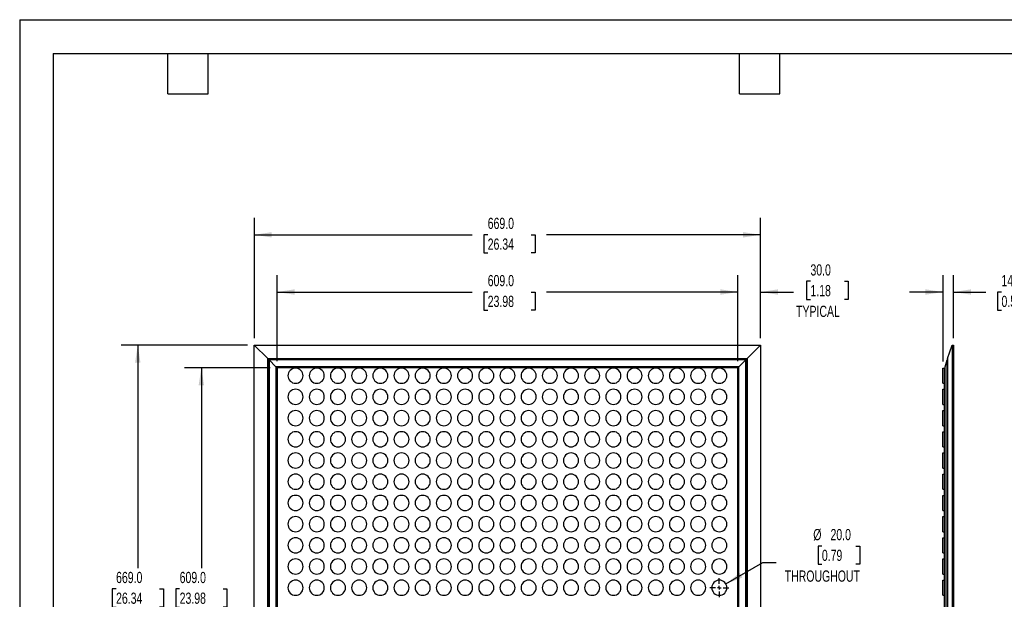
# Model space of a CAD drawing. Header units: millimetres. Extents: x 0 to 1956, y 0 to 1511.
# Tile 3 of 24: x 0 to 1301, y 746 to 1511. Entities that reach past the tile are written whole.
import ezdxf

# ---------------------------------------------------------------- set-up
doc = ezdxf.new("R2010")
doc.units = ezdxf.units.MM
doc.header["$LTSCALE"] = 7
doc.linetypes.add('CENTERX2', pattern=[20.32, 12.7, -2.54, 2.54, -2.54])
doc.layers.add('CENTER', color=40, linetype='CENTERX2')
doc.layers.add('DIMENSIONS', color=140, linetype='Continuous', lineweight=25)
doc.layers.add('TEXT', color=140, linetype='Continuous', lineweight=25)
doc.styles.add('SLDTEXTSTYLE0', font='TXT', dxfattribs={"width": 0.7})
doc.dimstyles.new('SLDDIMSTYLE0', dxfattribs={"dimtxt": 15.106055, "dimasz": 23.114, "dimexe": 0, "dimexo": 0.0625, "dimgap": 3.776514, "dimtad": 0, "dimtih": 1, "dimtoh": 1, "dimdec": 1, "dimrnd": 1e-09, "dimzin": 4, "dimdsep": 46, "dimtxsty": 'SLDTEXTSTYLE0', "dimsah": 1, "dimcen": 0.09, "dimadec": 0, "dimazin": 1, "dimtfac": 1, "dimtdec": 1, "dimtmove": 0, "dimatfit": 0, "dimfxl": 0, "dimfrac": 2, "dimtolj": 1, "dimtzin": 12, "dimarcsym": 0})
doc.dimstyles.new('SLDDIMSTYLE1', dxfattribs={"dimtxt": 15.106055, "dimasz": 23.114, "dimexe": 0, "dimexo": 0.0625, "dimgap": 3.776514, "dimtad": 0, "dimtih": 1, "dimtoh": 1, "dimdec": 1, "dimrnd": 1e-09, "dimzin": 4, "dimdsep": 46, "dimtxsty": 'SLDTEXTSTYLE0', "dimsah": 1, "dimcen": 0.09, "dimadec": 0, "dimazin": 1, "dimtfac": 1, "dimtdec": 1, "dimtofl": 0, "dimtmove": 0, "dimatfit": 3, "dimfxl": 0, "dimfrac": 2, "dimtolj": 1, "dimtzin": 12, "dimarcsym": 0})
doc.dimstyles.new('SLDDIMSTYLE3', dxfattribs={"dimtxt": 15.106055, "dimasz": 23.114, "dimexe": 0, "dimexo": 0.0625, "dimgap": 3.776514, "dimtad": 0, "dimtih": 1, "dimtoh": 1, "dimdec": 1, "dimrnd": 1e-09, "dimzin": 4, "dimdsep": 46, "dimtxsty": 'SLDTEXTSTYLE0', "dimsah": 1, "dimcen": 0, "dimadec": 0, "dimazin": 1, "dimtfac": 1, "dimtdec": 1, "dimtofl": 0, "dimtmove": 0, "dimatfit": 3, "dimfxl": 0, "dimfrac": 2, "dimtolj": 1, "dimtzin": 12, "dimarcsym": 0})

# ---------------------------------------------------------------- blocks, each defined once
blk = doc.blocks.new('_D')
at = {"layer": 'DIMENSIONS'}
for p, q in [((949.1, 1060.6), (949.1, 1174)), ((979.1, 1090.6), (979.1, 1174)), ((1045, 1165.9), (1039.9, 1165.9)), ((1039.9, 1165.9), (1039.9, 1141.9)), ((1089.9, 1165.9), (1094.9, 1165.9)), ((1094.9, 1165.9), (1094.9, 1141.9)), ((949.1, 1151.7), (904.6, 1151.7)), ((979.1, 1151.7), (1022.6, 1151.7)), ((1039.9, 1141.9), (1045, 1141.9)), ((1094.9, 1141.9), (1089.9, 1141.9))]:
    blk.add_line(p, q, dxfattribs=at)
for points in [[(949.1, 1151.7), (926, 1155.3), (926, 1148.2)], [(979.1, 1151.7), (1002.2, 1148.2), (1002.2, 1155.3)]]:
    blk.add_solid(points, dxfattribs=at)
at = {"layer": 'DIMENSIONS', "char_height": 14.82, "attachment_point": 1, "style": 'SLDTEXTSTYLE0'}
for s, insert in [('30.0', (1045, 1188.3)), ('1.18', (1045, 1161)), ('TYPICAL', (1026, 1133.6))]:
    blk.add_mtext(s, dxfattribs=dict(at, insert=insert))
blk = doc.blocks.new('_D_1')
at = {"layer": 'DIMENSIONS'}
for p, q in [((340.1, 1060.6), (340.1, 1174)), ((949.1, 1060.6), (949.1, 1174)), ((340.1, 1151.7), (598, 1151.7)), ((618.5, 1151.7), (613.4, 1151.7)), ((613.4, 1151.7), (613.4, 1127.7)), ((675.9, 1151.7), (681, 1151.7)), ((681, 1151.7), (681, 1127.7)), ((949.1, 1151.7), (696.4, 1151.7)), ((613.4, 1127.7), (618.5, 1127.7)), ((681, 1127.7), (675.9, 1127.7))]:
    blk.add_line(p, q, dxfattribs=at)
for points in [[(340.1, 1151.7), (363.2, 1148.2), (363.2, 1155.3)], [(949.1, 1151.7), (926, 1155.3), (926, 1148.2)]]:
    blk.add_solid(points, dxfattribs=at)
at = {"layer": 'DIMENSIONS', "char_height": 14.82, "attachment_point": 1, "style": 'SLDTEXTSTYLE0'}
for s, insert in [('609.0', (618.5, 1174.2)), ('23.98', (618.5, 1146.8))]:
    blk.add_mtext(s, dxfattribs=dict(at, insert=insert))
blk = doc.blocks.new('_D_2')
at = {"layer": 'DIMENSIONS'}
for p, q in [((310.1, 1090.6), (310.1, 1249.5)), ((979.1, 1090.6), (979.1, 1249.5)), ((310.1, 1227.3), (598, 1227.3)), ((618.5, 1227.3), (613.4, 1227.3)), ((613.4, 1227.3), (613.4, 1203.3)), ((675.9, 1227.3), (681, 1227.3)), ((681, 1227.3), (681, 1203.3)), ((979.1, 1227.3), (696.4, 1227.3)), ((613.4, 1203.3), (618.5, 1203.3)), ((681, 1203.3), (675.9, 1203.3))]:
    blk.add_line(p, q, dxfattribs=at)
for points in [[(310.1, 1227.3), (333.2, 1223.7), (333.2, 1230.8)], [(979.1, 1227.3), (956, 1230.8), (956, 1223.7)]]:
    blk.add_solid(points, dxfattribs=at)
at = {"layer": 'DIMENSIONS', "char_height": 14.82, "attachment_point": 1, "style": 'SLDTEXTSTYLE0'}
for s, insert in [('669.0', (618.5, 1249.8)), ('26.34', (618.5, 1222.4))]:
    blk.add_mtext(s, dxfattribs=dict(at, insert=insert))
blk = doc.blocks.new('_D_3')
at = {"layer": 'DIMENSIONS'}
for p, q in [((331.2, 1051.7), (217.9, 1051.7)), ((240.1, 1051.7), (240.1, 787.1)), ((211.4, 759.7), (206.3, 759.7)), ((206.3, 759.7), (206.3, 735.7)), ((268.8, 759.7), (273.9, 759.7)), ((273.9, 759.7), (273.9, 735.7)), ((206.3, 735.7), (211.4, 735.7)), ((240.1, 442.7), (240.1, 732.4)), ((273.9, 735.7), (268.8, 735.7)), ((331.2, 442.7), (217.9, 442.7))]:
    blk.add_line(p, q, dxfattribs=at)
for points in [[(240.1, 1051.7), (236.5, 1028.6), (243.6, 1028.6)], [(240.1, 442.7), (243.6, 465.8), (236.5, 465.8)]]:
    blk.add_solid(points, dxfattribs=at)
at = {"layer": 'DIMENSIONS', "char_height": 14.82, "attachment_point": 1, "style": 'SLDTEXTSTYLE0'}
for s, insert in [('609.0', (211.4, 782.2)), ('23.98', (211.4, 754.8))]:
    blk.add_mtext(s, dxfattribs=dict(at, insert=insert))
blk = doc.blocks.new('_D_4')
at = {"layer": 'DIMENSIONS'}
for p, q in [((301.2, 1081.7), (133.9, 1081.7)), ((156.1, 1081.7), (156.1, 787.1)), ((127.4, 759.7), (122.3, 759.7)), ((122.3, 759.7), (122.3, 735.7)), ((184.8, 759.7), (189.9, 759.7)), ((189.9, 759.7), (189.9, 735.7)), ((122.3, 735.7), (127.4, 735.7)), ((156.1, 412.7), (156.1, 732.4)), ((189.9, 735.7), (184.8, 735.7)), ((301.2, 412.7), (133.9, 412.7))]:
    blk.add_line(p, q, dxfattribs=at)
for points in [[(156.1, 1081.7), (152.5, 1058.6), (159.6, 1058.6)], [(156.1, 412.7), (159.6, 435.8), (152.5, 435.8)]]:
    blk.add_solid(points, dxfattribs=at)
at = {"layer": 'DIMENSIONS', "char_height": 14.82, "attachment_point": 1, "style": 'SLDTEXTSTYLE0'}
for s, insert in [('669.0', (127.4, 782.2)), ('26.34', (127.4, 754.8))]:
    blk.add_mtext(s, dxfattribs=dict(at, insert=insert))
blk = doc.blocks.new('_D_9')
at = {"layer": 'DIMENSIONS'}
for p, q in [((1060.1, 816.3), (1055.1, 816.3)), ((1055.1, 816.3), (1055.1, 792.3)), ((1105, 816.3), (1110.1, 816.3)), ((1110.1, 816.3), (1110.1, 792.3)), ((933.2, 766.2), (982, 794.4)), ((982, 794.4), (999.9, 794.4)), ((1055.1, 792.3), (1060.1, 792.3)), ((1110.1, 792.3), (1105, 792.3))]:
    blk.add_line(p, q, dxfattribs=at)
blk.add_solid([(933.2, 766.2), (955, 774.7), (951.5, 780.9)], dxfattribs=at)
at = {"layer": 'DIMENSIONS', "char_height": 14.82, "attachment_point": 1, "style": 'SLDTEXTSTYLE0'}
for s, insert in [('%%c', (1048.7, 838.8)), ('20.0', (1071.5, 838.8)), ('0.79', (1060.1, 811.4)), ('THROUGHOUT', (1011, 784))]:
    blk.add_mtext(s, dxfattribs=dict(at, insert=insert))
blk = doc.blocks.new('SW_CENTERMARKSYMBOL_4')
at = {"layer": 'CENTER', "color": 0}
for p, q in [((-5.08, 0), (-12.54, 0)), ((0, 0), (-2.54, 0)), ((0, 5.08), (0, 12.54)), ((0, 0), (0, 2.54)), ((0, 0), (0, -2.54)), ((0, 0), (2.54, 0)), ((5.08, 0), (12.54, 0)), ((0, -5.08), (0, -12.54))]:
    blk.add_line(p, q, dxfattribs=at)
blk = doc.blocks.new('_D_10')
at = {"layer": 'DIMENSIONS'}
for p, q in [((1220.2, 1060.1), (1220.2, 1174)), ((1234.2, 1090.6), (1234.2, 1174)), ((1220.2, 1151.7), (1175.7, 1151.7)), ((1234.2, 1151.7), (1276.9, 1151.7)), ((1297.4, 1151.7), (1292.3, 1151.7)), ((1292.3, 1151.7), (1292.3, 1127.7)), ((1342.2, 1151.7), (1347.3, 1151.7)), ((1347.3, 1151.7), (1347.3, 1127.7)), ((1292.3, 1127.7), (1297.4, 1127.7)), ((1347.3, 1127.7), (1342.2, 1127.7))]:
    blk.add_line(p, q, dxfattribs=at)
for points in [[(1220.2, 1151.7), (1197, 1155.3), (1197, 1148.2)], [(1234.2, 1151.7), (1257.3, 1148.2), (1257.3, 1155.3)]]:
    blk.add_solid(points, dxfattribs=at)
at = {"layer": 'DIMENSIONS', "char_height": 14.82, "attachment_point": 1, "style": 'SLDTEXTSTYLE0'}
for s, insert in [('14.0', (1297.4, 1174.2)), ('0.55', (1297.4, 1146.8))]:
    blk.add_mtext(s, dxfattribs=dict(at, insert=insert))

msp = doc.modelspace()

# ---------------------------------------------------------------- linework, layer by layer
at = {"color": 7, "linetype": 'Continuous'}
for q in [(0.02, 0.02), (1955.82, 1511.32)]:
    msp.add_line((0.02, 1511.32), q, dxfattribs=at)
for p, q in [((310.08, 412.73), (310.08, 1081.73)), ((310.08, 1081.73), (327.73, 1064.08)), ((310.08, 1081.73), (979.08, 1081.73)), ((961.44, 1064.08), (979.08, 1081.73)), ((979.08, 1081.73), (979.08, 412.73)), ((1226.2, 1064.08), (1232.4, 1081.73)), ((1232.4, 1081.73), (1232.4, 412.73)), ((1232.4, 1081.73), (1234.15, 1081.73)), ((1234.15, 1081.73), (1234.15, 412.73)), ((327.73, 430.38), (327.73, 1064.08)), ((327.73, 1064.08), (329.07, 1062.75)), ((327.73, 1064.08), (961.44, 1064.08)), ((329.07, 1062.75), (329.74, 1062.08)), ((329.07, 431.72), (329.07, 1062.75)), ((329.07, 1062.75), (960.1, 1062.75)), ((338.7, 1053.11), (329.74, 1062.08)), ((329.74, 1062.08), (329.74, 432.39)), ((959.43, 1062.08), (329.74, 1062.08)), ((950.47, 1053.11), (959.43, 1062.08)), ((959.43, 1062.08), (960.1, 1062.75)), ((959.43, 432.39), (959.43, 1062.08)), ((960.1, 1062.75), (961.44, 1064.08)), ((960.1, 1062.75), (960.1, 431.72)), ((961.44, 1064.08), (961.44, 430.38)), ((1223.19, 1053.11), (1225.51, 1062.08)), ((1225.51, 1062.08), (1226.2, 1062.42)), ((1225.51, 432.39), (1225.51, 1062.08)), ((1226.2, 1064.08), (1226.2, 430.38)), ((338.7, 1053.11), (338.7, 441.35)), ((950.47, 1053.11), (338.7, 1053.11)), ((338.98, 1052.83), (338.98, 1052.84)), ((340.08, 1051.73), (340.08, 442.73)), ((949.08, 1051.73), (340.08, 1051.73)), ((949.08, 442.73), (949.08, 1051.73)), ((950.19, 1052.83), (950.19, 1052.84)), ((950.47, 441.35), (950.47, 1053.11)), ((1220.15, 1051.23), (1222.15, 1051.23)), ((1220.15, 1031.23), (1220.15, 1051.23)), ((1222.15, 442.73), (1222.15, 1051.73)), ((1222.15, 1051.73), (1223.19, 1051.73)), ((1223.19, 441.35), (1223.19, 1053.11)), ((1220.15, 1031.23), (1222.15, 1031.23)), ((1220.15, 1023.23), (1222.15, 1023.23)), ((1220.15, 1003.23), (1220.15, 1023.23)), ((1220.15, 1003.23), (1222.15, 1003.23)), ((1220.15, 975.23), (1220.15, 995.23)), ((1220.15, 995.23), (1222.15, 995.23)), ((1220.15, 975.23), (1222.15, 975.23)), ((1220.15, 967.23), (1222.15, 967.23)), ((1220.15, 947.23), (1220.15, 967.23)), ((1220.15, 947.23), (1222.15, 947.23)), ((1220.15, 919.23), (1220.15, 939.23)), ((1220.15, 939.23), (1222.15, 939.23)), ((1220.15, 919.23), (1222.15, 919.23)), ((1220.15, 891.23), (1220.15, 911.23)), ((1220.15, 911.23), (1222.15, 911.23)), ((1220.15, 891.23), (1222.15, 891.23)), ((1220.15, 883.23), (1222.15, 883.23)), ((1220.15, 863.23), (1220.15, 883.23)), ((1220.15, 863.23), (1222.15, 863.23)), ((1220.15, 835.23), (1220.15, 855.23)), ((1220.15, 855.23), (1222.15, 855.23)), ((1220.15, 835.23), (1222.15, 835.23)), ((1220.15, 827.23), (1222.15, 827.23)), ((1220.15, 807.23), (1220.15, 827.23)), ((1220.15, 807.23), (1222.15, 807.23)), ((1220.15, 799.23), (1222.15, 799.23)), ((1220.15, 779.23), (1220.15, 799.23)), ((1220.15, 779.23), (1222.15, 779.23)), ((1220.15, 771.23), (1222.15, 771.23)), ((1220.15, 751.23), (1220.15, 771.23)), ((1220.15, 751.23), (1222.15, 751.23))]:
    msp.add_line(p, q)
for centre, start, end in [((364.58, 1041.23), 90, 270), ((364.58, 1041.23), 270, 90), ((392.58, 1041.23), 90, 270), ((392.58, 1041.23), 270, 90), ((420.58, 1041.23), 90, 270), ((420.58, 1041.23), 270, 90), ((448.58, 1041.23), 90, 270), ((448.58, 1041.23), 270, 90), ((476.58, 1041.23), 90, 270), ((476.58, 1041.23), 270, 90), ((504.58, 1041.23), 90, 270), ((504.58, 1041.23), 270, 90), ((532.58, 1041.23), 90, 270), ((532.58, 1041.23), 270, 90), ((560.58, 1041.23), 90, 270), ((560.58, 1041.23), 270, 90), ((588.58, 1041.23), 90, 270), ((588.58, 1041.23), 270, 90), ((616.58, 1041.23), 90, 270), ((616.58, 1041.23), 270, 90), ((644.58, 1041.23), 90, 270), ((644.58, 1041.23), 270, 90), ((672.58, 1041.23), 90, 270), ((672.58, 1041.23), 270, 90), ((700.58, 1041.23), 90, 270), ((700.58, 1041.23), 270, 90), ((728.58, 1041.23), 90, 270), ((728.58, 1041.23), 270, 90), ((756.58, 1041.23), 90, 270), ((756.58, 1041.23), 270, 90), ((784.58, 1041.23), 90, 270), ((784.58, 1041.23), 270, 90), ((812.58, 1041.23), 90, 270), ((812.58, 1041.23), 270, 90), ((840.58, 1041.23), 90, 270), ((840.58, 1041.23), 270, 90), ((868.58, 1041.23), 90, 270), ((868.58, 1041.23), 270, 90), ((896.58, 1041.23), 90, 270), ((896.58, 1041.23), 270, 90), ((924.58, 1041.23), 90, 270), ((924.58, 1041.23), 270, 90), ((364.58, 1013.23), 90, 270), ((364.58, 1013.23), 270, 90), ((392.58, 1013.23), 90, 270), ((392.58, 1013.23), 270, 90), ((420.58, 1013.23), 90, 270), ((420.58, 1013.23), 270, 90), ((448.58, 1013.23), 90, 270), ((448.58, 1013.23), 270, 90), ((476.58, 1013.23), 90, 270), ((476.58, 1013.23), 270, 90), ((504.58, 1013.23), 90, 270), ((504.58, 1013.23), 270, 90), ((532.58, 1013.23), 90, 270), ((532.58, 1013.23), 270, 90), ((560.58, 1013.23), 90, 270), ((560.58, 1013.23), 270, 90), ((588.58, 1013.23), 90, 270), ((588.58, 1013.23), 270, 90), ((616.58, 1013.23), 90, 270), ((616.58, 1013.23), 270, 90), ((644.58, 1013.23), 90, 270), ((644.58, 1013.23), 270, 90), ((672.58, 1013.23), 90, 270), ((672.58, 1013.23), 270, 90), ((700.58, 1013.23), 90, 270), ((700.58, 1013.23), 270, 90), ((728.58, 1013.23), 90, 270), ((728.58, 1013.23), 270, 90), ((756.58, 1013.23), 90, 270), ((756.58, 1013.23), 270, 90), ((784.58, 1013.23), 90, 270), ((784.58, 1013.23), 270, 90), ((812.58, 1013.23), 90, 270), ((812.58, 1013.23), 270, 90), ((840.58, 1013.23), 90, 270), ((840.58, 1013.23), 270, 90), ((868.58, 1013.23), 90, 270), ((868.58, 1013.23), 270, 90), ((896.58, 1013.23), 90, 270), ((896.58, 1013.23), 270, 90), ((924.58, 1013.23), 90, 270), ((924.58, 1013.23), 270, 90), ((364.58, 985.23), 90, 270), ((364.58, 985.23), 270, 90), ((392.58, 985.23), 90, 270), ((392.58, 985.23), 270, 90), ((420.58, 985.23), 90, 270), ((420.58, 985.23), 270, 90), ((448.58, 985.23), 90, 270), ((448.58, 985.23), 270, 90), ((476.58, 985.23), 90, 270), ((476.58, 985.23), 270, 90), ((504.58, 985.23), 90, 270), ((504.58, 985.23), 270, 90), ((532.58, 985.23), 90, 270), ((532.58, 985.23), 270, 90), ((560.58, 985.23), 90, 270), ((560.58, 985.23), 270, 90), ((588.58, 985.23), 90, 270), ((588.58, 985.23), 270, 90), ((616.58, 985.23), 90, 270), ((616.58, 985.23), 270, 90), ((644.58, 985.23), 90, 270), ((644.58, 985.23), 270, 90), ((672.58, 985.23), 90, 270), ((672.58, 985.23), 270, 90), ((700.58, 985.23), 90, 270), ((700.58, 985.23), 270, 90), ((728.58, 985.23), 90, 270), ((728.58, 985.23), 270, 90), ((756.58, 985.23), 90, 270), ((756.58, 985.23), 270, 90), ((784.58, 985.23), 90, 270), ((784.58, 985.23), 270, 90), ((812.58, 985.23), 90, 270), ((812.58, 985.23), 270, 90), ((840.58, 985.23), 90, 270), ((840.58, 985.23), 270, 90), ((868.58, 985.23), 90, 270), ((868.58, 985.23), 270, 90), ((896.58, 985.23), 90, 270), ((896.58, 985.23), 270, 90), ((924.58, 985.23), 90, 270), ((924.58, 985.23), 270, 90), ((364.58, 957.23), 90, 270), ((364.58, 957.23), 270, 90), ((392.58, 957.23), 90, 270), ((392.58, 957.23), 270, 90), ((420.58, 957.23), 90, 270), ((420.58, 957.23), 270, 90), ((448.58, 957.23), 90, 270), ((448.58, 957.23), 270, 90), ((476.58, 957.23), 90, 270), ((476.58, 957.23), 270, 90), ((504.58, 957.23), 90, 270), ((504.58, 957.23), 270, 90), ((532.58, 957.23), 90, 270), ((532.58, 957.23), 270, 90), ((560.58, 957.23), 90, 270), ((560.58, 957.23), 270, 90), ((588.58, 957.23), 90, 270), ((588.58, 957.23), 270, 90), ((616.58, 957.23), 90, 270), ((616.58, 957.23), 270, 90), ((644.58, 957.23), 90, 270), ((644.58, 957.23), 270, 90), ((672.58, 957.23), 90, 270), ((672.58, 957.23), 270, 90), ((700.58, 957.23), 90, 270), ((700.58, 957.23), 270, 90), ((728.58, 957.23), 90, 270), ((728.58, 957.23), 270, 90), ((756.58, 957.23), 90, 270), ((756.58, 957.23), 270, 90), ((784.58, 957.23), 90, 270), ((784.58, 957.23), 270, 90), ((812.58, 957.23), 90, 270), ((812.58, 957.23), 270, 90), ((840.58, 957.23), 90, 270), ((840.58, 957.23), 270, 90), ((868.58, 957.23), 90, 270), ((868.58, 957.23), 270, 90), ((896.58, 957.23), 90, 270), ((896.58, 957.23), 270, 90), ((924.58, 957.23), 90, 270), ((924.58, 957.23), 270, 90), ((364.58, 929.23), 90, 270), ((364.58, 929.23), 270, 90), ((392.58, 929.23), 90, 270), ((392.58, 929.23), 270, 90), ((420.58, 929.23), 90, 270), ((420.58, 929.23), 270, 90), ((448.58, 929.23), 90, 270), ((448.58, 929.23), 270, 90), ((476.58, 929.23), 90, 270), ((476.58, 929.23), 270, 90), ((504.58, 929.23), 90, 270), ((504.58, 929.23), 270, 90), ((532.58, 929.23), 90, 270), ((532.58, 929.23), 270, 90), ((560.58, 929.23), 90, 270), ((560.58, 929.23), 270, 90), ((588.58, 929.23), 90, 270), ((588.58, 929.23), 270, 90), ((616.58, 929.23), 90, 270), ((616.58, 929.23), 270, 90), ((644.58, 929.23), 90, 270), ((644.58, 929.23), 270, 90), ((672.58, 929.23), 90, 270), ((672.58, 929.23), 270, 90), ((700.58, 929.23), 90, 270), ((700.58, 929.23), 270, 90), ((728.58, 929.23), 90, 270), ((728.58, 929.23), 270, 90), ((756.58, 929.23), 90, 270), ((756.58, 929.23), 270, 90), ((784.58, 929.23), 90, 270), ((784.58, 929.23), 270, 90), ((812.58, 929.23), 90, 270), ((812.58, 929.23), 270, 90), ((840.58, 929.23), 90, 270), ((840.58, 929.23), 270, 90), ((868.58, 929.23), 90, 270), ((868.58, 929.23), 270, 90), ((896.58, 929.23), 90, 270), ((896.58, 929.23), 270, 90), ((924.58, 929.23), 90, 270), ((924.58, 929.23), 270, 90), ((364.58, 901.23), 90, 270), ((364.58, 901.23), 270, 90), ((392.58, 901.23), 90, 270), ((392.58, 901.23), 270, 90), ((420.58, 901.23), 90, 270), ((420.58, 901.23), 270, 90), ((448.58, 901.23), 90, 270), ((448.58, 901.23), 270, 90), ((476.58, 901.23), 90, 270), ((476.58, 901.23), 270, 90), ((504.58, 901.23), 90, 270), ((504.58, 901.23), 270, 90), ((532.58, 901.23), 90, 270), ((532.58, 901.23), 270, 90), ((560.58, 901.23), 90, 270), ((560.58, 901.23), 270, 90), ((588.58, 901.23), 90, 270), ((588.58, 901.23), 270, 90), ((616.58, 901.23), 90, 270), ((616.58, 901.23), 270, 90), ((644.58, 901.23), 90, 270), ((644.58, 901.23), 270, 90), ((672.58, 901.23), 90, 270), ((672.58, 901.23), 270, 90), ((700.58, 901.23), 90, 270), ((700.58, 901.23), 270, 90), ((728.58, 901.23), 90, 270), ((728.58, 901.23), 270, 90), ((756.58, 901.23), 90, 270), ((756.58, 901.23), 270, 90), ((784.58, 901.23), 90, 270), ((784.58, 901.23), 270, 90), ((812.58, 901.23), 90, 270), ((812.58, 901.23), 270, 90), ((840.58, 901.23), 90, 270), ((840.58, 901.23), 270, 90), ((868.58, 901.23), 90, 270), ((868.58, 901.23), 270, 90), ((896.58, 901.23), 90, 270), ((896.58, 901.23), 270, 90), ((924.58, 901.23), 90, 270), ((924.58, 901.23), 270, 90), ((364.58, 873.23), 90, 270), ((364.58, 873.23), 270, 90), ((392.58, 873.23), 90, 270), ((392.58, 873.23), 270, 90), ((420.58, 873.23), 90, 270), ((420.58, 873.23), 270, 90), ((448.58, 873.23), 90, 270), ((448.58, 873.23), 270, 90), ((476.58, 873.23), 90, 270), ((476.58, 873.23), 270, 90), ((504.58, 873.23), 90, 270), ((504.58, 873.23), 270, 90), ((532.58, 873.23), 90, 270), ((532.58, 873.23), 270, 90), ((560.58, 873.23), 90, 270), ((560.58, 873.23), 270, 90), ((588.58, 873.23), 90, 270), ((588.58, 873.23), 270, 90), ((616.58, 873.23), 90, 270), ((616.58, 873.23), 270, 90), ((644.58, 873.23), 90, 270), ((644.58, 873.23), 270, 90), ((672.58, 873.23), 90, 270), ((672.58, 873.23), 270, 90), ((700.58, 873.23), 90, 270), ((700.58, 873.23), 270, 90), ((728.58, 873.23), 90, 270), ((728.58, 873.23), 270, 90), ((756.58, 873.23), 90, 270), ((756.58, 873.23), 270, 90), ((784.58, 873.23), 90, 270), ((784.58, 873.23), 270, 90), ((812.58, 873.23), 90, 270), ((812.58, 873.23), 270, 90), ((840.58, 873.23), 90, 270), ((840.58, 873.23), 270, 90), ((868.58, 873.23), 90, 270), ((868.58, 873.23), 270, 90), ((896.58, 873.23), 90, 270), ((896.58, 873.23), 270, 90), ((924.58, 873.23), 90, 270), ((924.58, 873.23), 270, 90), ((364.58, 845.23), 90, 270), ((364.58, 845.23), 270, 90), ((392.58, 845.23), 90, 270), ((392.58, 845.23), 270, 90), ((420.58, 845.23), 90, 270), ((420.58, 845.23), 270, 90), ((448.58, 845.23), 90, 270), ((448.58, 845.23), 270, 90), ((476.58, 845.23), 90, 270), ((476.58, 845.23), 270, 90), ((504.58, 845.23), 90, 270), ((504.58, 845.23), 270, 90), ((532.58, 845.23), 90, 270), ((532.58, 845.23), 270, 90), ((560.58, 845.23), 90, 270), ((560.58, 845.23), 270, 90), ((588.58, 845.23), 90, 270), ((588.58, 845.23), 270, 90), ((616.58, 845.23), 90, 270), ((616.58, 845.23), 270, 90), ((644.58, 845.23), 90, 270), ((644.58, 845.23), 270, 90), ((672.58, 845.23), 90, 270), ((672.58, 845.23), 270, 90), ((700.58, 845.23), 90, 270), ((700.58, 845.23), 270, 90), ((728.58, 845.23), 90, 270), ((728.58, 845.23), 270, 90), ((756.58, 845.23), 90, 270), ((756.58, 845.23), 270, 90), ((784.58, 845.23), 90, 270), ((784.58, 845.23), 270, 90), ((812.58, 845.23), 90, 270), ((812.58, 845.23), 270, 90), ((840.58, 845.23), 90, 270), ((840.58, 845.23), 270, 90), ((868.58, 845.23), 90, 270), ((868.58, 845.23), 270, 90), ((896.58, 845.23), 90, 270), ((896.58, 845.23), 270, 90), ((924.58, 845.23), 90, 270), ((924.58, 845.23), 270, 90), ((364.58, 817.23), 90, 270), ((364.58, 817.23), 270, 90), ((392.58, 817.23), 90, 270), ((392.58, 817.23), 270, 90), ((420.58, 817.23), 90, 270), ((420.58, 817.23), 270, 90), ((448.58, 817.23), 90, 270), ((448.58, 817.23), 270, 90), ((476.58, 817.23), 90, 270), ((476.58, 817.23), 270, 90), ((504.58, 817.23), 90, 270), ((504.58, 817.23), 270, 90), ((532.58, 817.23), 90, 270), ((532.58, 817.23), 270, 90), ((560.58, 817.23), 90, 270), ((560.58, 817.23), 270, 90), ((588.58, 817.23), 90, 270), ((588.58, 817.23), 270, 90), ((616.58, 817.23), 90, 270), ((616.58, 817.23), 270, 90), ((644.58, 817.23), 90, 270), ((644.58, 817.23), 270, 90), ((672.58, 817.23), 90, 270), ((672.58, 817.23), 270, 90), ((700.58, 817.23), 90, 270), ((700.58, 817.23), 270, 90), ((728.58, 817.23), 90, 270), ((728.58, 817.23), 270, 90), ((756.58, 817.23), 90, 270), ((756.58, 817.23), 270, 90), ((784.58, 817.23), 90, 270), ((784.58, 817.23), 270, 90), ((812.58, 817.23), 90, 270), ((812.58, 817.23), 270, 90), ((840.58, 817.23), 90, 270), ((840.58, 817.23), 270, 90), ((868.58, 817.23), 90, 270), ((868.58, 817.23), 270, 90), ((896.58, 817.23), 90, 270), ((896.58, 817.23), 270, 90), ((924.58, 817.23), 90, 270), ((924.58, 817.23), 270, 90), ((364.58, 789.23), 90, 270), ((364.58, 789.23), 270, 90), ((392.58, 789.23), 90, 270), ((392.58, 789.23), 270, 90), ((420.58, 789.23), 90, 270), ((420.58, 789.23), 270, 90), ((448.58, 789.23), 90, 270), ((448.58, 789.23), 270, 90), ((476.58, 789.23), 90, 270), ((476.58, 789.23), 270, 90), ((504.58, 789.23), 90, 270), ((504.58, 789.23), 270, 90), ((532.58, 789.23), 90, 270), ((532.58, 789.23), 270, 90), ((560.58, 789.23), 90, 270), ((560.58, 789.23), 270, 90), ((588.58, 789.23), 90, 270), ((588.58, 789.23), 270, 90), ((616.58, 789.23), 90, 270), ((616.58, 789.23), 270, 90), ((644.58, 789.23), 90, 270), ((644.58, 789.23), 270, 90), ((672.58, 789.23), 90, 270), ((672.58, 789.23), 270, 90), ((700.58, 789.23), 90, 270), ((700.58, 789.23), 270, 90), ((728.58, 789.23), 90, 270), ((728.58, 789.23), 270, 90), ((756.58, 789.23), 90, 270), ((756.58, 789.23), 270, 90), ((784.58, 789.23), 90, 270), ((784.58, 789.23), 270, 90), ((812.58, 789.23), 90, 270), ((812.58, 789.23), 270, 90), ((840.58, 789.23), 90, 270), ((840.58, 789.23), 270, 90), ((868.58, 789.23), 90, 270), ((868.58, 789.23), 270, 90), ((896.58, 789.23), 90, 270), ((896.58, 789.23), 270, 90), ((924.58, 789.23), 90, 270), ((924.58, 789.23), 270, 90), ((364.58, 761.23), 90, 270), ((364.58, 761.23), 270, 90), ((392.58, 761.23), 90, 270), ((392.58, 761.23), 270, 90), ((420.58, 761.23), 90, 270), ((420.58, 761.23), 270, 90), ((448.58, 761.23), 90, 270), ((448.58, 761.23), 270, 90), ((476.58, 761.23), 90, 270), ((476.58, 761.23), 270, 90), ((504.58, 761.23), 90, 270), ((504.58, 761.23), 270, 90), ((532.58, 761.23), 90, 270), ((532.58, 761.23), 270, 90), ((560.58, 761.23), 90, 270), ((560.58, 761.23), 270, 90), ((588.58, 761.23), 90, 270), ((588.58, 761.23), 270, 90), ((616.58, 761.23), 90, 270), ((616.58, 761.23), 270, 90), ((644.58, 761.23), 90, 270), ((644.58, 761.23), 270, 90), ((672.58, 761.23), 90, 270), ((672.58, 761.23), 270, 90), ((700.58, 761.23), 90, 270), ((700.58, 761.23), 270, 90), ((728.58, 761.23), 90, 270), ((728.58, 761.23), 270, 90), ((756.58, 761.23), 90, 270), ((756.58, 761.23), 270, 90), ((784.58, 761.23), 90, 270), ((784.58, 761.23), 270, 90), ((812.58, 761.23), 90, 270), ((812.58, 761.23), 270, 90), ((840.58, 761.23), 90, 270), ((840.58, 761.23), 270, 90), ((868.58, 761.23), 90, 270), ((868.58, 761.23), 270, 90), ((896.58, 761.23), 90, 270), ((896.58, 761.23), 270, 90), ((924.58, 761.23), 90, 270), ((924.58, 761.23), 270, 90)]:
    msp.add_arc(centre, 10, start, end)
for points, knots in [([(338.78, 1053.04), (338.78, 1053.04), (338.78, 1053.04), (338.78, 1053.04), (338.78, 1053.04), (338.78, 1053.04), (338.78, 1053.04), (338.77, 1053.05), (338.76, 1053.06), (338.73, 1053.08), (338.71, 1053.1), (338.7, 1053.11)], [0, 0, 0, 0, 0.0078125, 0.0078125, 0.015625, 0.03125, 0.0625, 0.125, 0.25, 0.5, 1, 1, 1, 1]), ([(338.98, 1052.84), (338.97, 1052.84), (338.96, 1052.86), (338.93, 1052.89), (338.88, 1052.94), (338.82, 1052.99), (338.79, 1053.02), (338.78, 1053.03), (338.78, 1053.03), (338.78, 1053.04)], [0, 0, 0, 0, 0.0884, 0.1634703, 0.3387028, 0.6811379, 0.846774, 0.9184977, 1, 1, 1, 1]), ([(950.19, 1052.84), (950.2, 1052.84), (950.21, 1052.86), (950.24, 1052.89), (950.29, 1052.94), (950.35, 1052.99), (950.38, 1053.02), (950.39, 1053.03), (950.39, 1053.03), (950.39, 1053.04)], [0, 0, 0, 0, 0.0884, 0.1634703, 0.3387028, 0.6811379, 0.846774, 0.9184977, 1, 1, 1, 1]), ([(950.39, 1053.04), (950.39, 1053.04), (950.39, 1053.04), (950.39, 1053.04), (950.39, 1053.04), (950.39, 1053.04), (950.39, 1053.04), (950.4, 1053.05), (950.41, 1053.06), (950.43, 1053.08), (950.45, 1053.1), (950.47, 1053.11)], [0, 0, 0, 0, 0.0078125, 0.0078125, 0.015625, 0.03125, 0.0625, 0.125, 0.25, 0.5, 1, 1, 1, 1])]:
    msp.add_open_spline(points, degree=3, knots=knots)
for points in [[(340.08, 1051.73), (339.5, 1052.32), (339.13, 1052.69), (338.98, 1052.83)], [(949.08, 1051.73), (949.67, 1052.32), (950.04, 1052.69), (950.19, 1052.83)]]:
    msp.add_open_spline(points, degree=3)
at = {"layer": 'TEXT'}
for p, q in [((44.45, 1466.85), (1911.35, 1466.85)), ((44.45, 1466.85), (44.45, 44.45)), ((195.58, 1413.51), (195.58, 1466.85)), ((248.92, 1413.51), (248.92, 1466.85)), ((951.23, 1413.51), (951.23, 1466.85)), ((1004.57, 1413.51), (1004.57, 1466.85)), ((195.58, 1413.51), (248.92, 1413.51)), ((951.23, 1413.51), (1004.57, 1413.51))]:
    msp.add_line(p, q, dxfattribs=at)

# ---------------------------------------------------------------- block references
at = {"layer": 'CENTER'}
msp.add_blockref('SW_CENTERMARKSYMBOL_4', (924.58, 761.23), dxfattribs=at)

# ---------------------------------------------------------------- dimensions: what is measured, and where the dimension line sits
at = {"layer": 'DIMENSIONS'}
for base, p1, p2, picture, middle in [((979.08, 1227.28), (310.08, 1081.73), (979.08, 1081.73), '_D_2', (647.19, 1227.28)), ((340.08, 1151.73), (949.08, 1051.73), (340.08, 1051.73), '_D_1', (647.19, 1151.73))]:
    dim = msp.add_linear_dim(base=base, p1=p1, p2=p2, dimstyle='SLDDIMSTYLE1', dxfattribs=at)
    dim.commit()
    dim.dimension.update_dxf_attribs({"geometry": picture, "text_midpoint": middle, "dimtype": 160})
dim = msp.add_linear_dim(base=(949.08, 1151.73), p1=(979.08, 1081.73), p2=(949.08, 1051.73), text='<>\\PTYPICAL', dimstyle='SLDDIMSTYLE0', dxfattribs=at)
dim.commit()
dim.dimension.update_dxf_attribs({"geometry": '_D', "text_midpoint": (1067.42, 1151.73), "dimtype": 160})
for base, p1, p2, angle, dimstyle, picture, middle in [((1234.15, 1151.73), (1220.15, 1051.23), (1234.15, 1081.73), 0, 'SLDDIMSTYLE0', '_D_10', (1319.8, 1151.73)), ((156.08, 1081.73), (310.08, 412.73), (310.08, 1081.73), 90, 'SLDDIMSTYLE1', '_D_4', (156.08, 759.74)), ((240.08, 442.73), (340.08, 1051.73), (340.08, 442.73), 90, 'SLDDIMSTYLE1', '_D_3', (240.08, 759.74))]:
    dim = msp.add_linear_dim(base=base, p1=p1, p2=p2, angle=angle, dimstyle=dimstyle, dxfattribs=at)
    dim.commit()
    dim.dimension.update_dxf_attribs({"geometry": picture, "text_midpoint": middle, "dimtype": 160})
dim = msp.add_diameter_dim_2p(p1=(915.92, 756.23), p2=(933.24, 766.23), text='<>\\PTHROUGHOUT', dimstyle='SLDDIMSTYLE3', dxfattribs=at)
dim.commit()
dim.dimension.update_dxf_attribs({"geometry": '_D_9', "text_midpoint": (1082.57, 802.18), "dimtype": 163})

doc.saveas('drawing.dxf')
